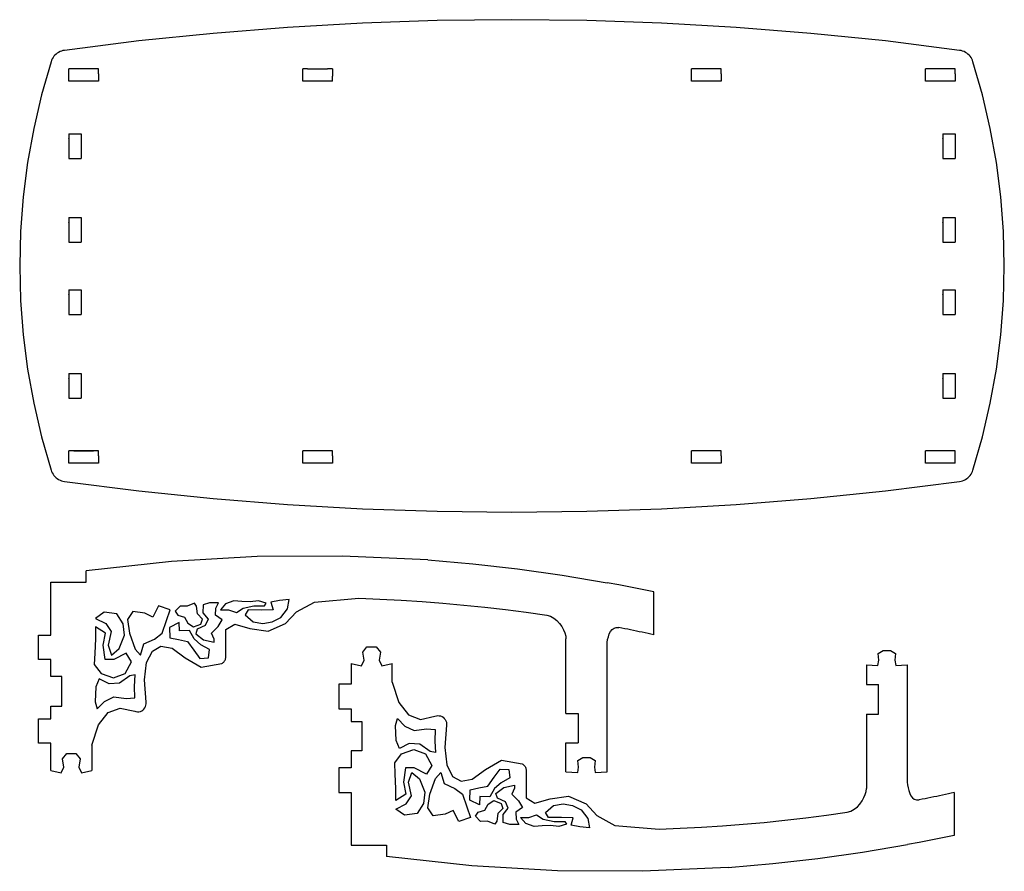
# Model space of a CAD drawing. Extents: x -113 to 113, y -103 to 103.
# Tile 1 of 6: x -113 to 0, y -100 to -3. Entities that reach past the tile are written whole.
import ezdxf

# ---------------------------------------------------------------- set-up
doc = ezdxf.new("R2010")
doc.units = 0
doc.header["$MEASUREMENT"] = 0
doc.layers.get('0').update_dxf_attribs({"linetype": 'CONTINUOUS'})

msp = doc.modelspace()

# ---------------------------------------------------------------- linework, layer by layer
for p, q in [((-64.93, -3.1), (-73.47, -3.39)), ((-56.38, -3), (-64.93, -3.1)), ((-47.83, -3.1), (-56.38, -3)), ((-39.28, -3.39), (-47.83, -3.1)), ((-82.01, -3.88), (-90.53, -4.56)), ((-73.47, -3.39), (-82.01, -3.88)), ((-30.75, -3.88), (-39.28, -3.39)), ((-22.23, -4.56), (-30.75, -3.88)), ((-99.03, -5.43), (-107.52, -6.5)), ((-90.53, -4.56), (-99.03, -5.43)), ((-13.72, -5.43), (-22.23, -4.56)), ((-5.24, -6.5), (-13.72, -5.43)), ((-108.18, -6.73), (-108.33, -6.82)), ((-108.02, -6.65), (-108.18, -6.73)), ((-107.86, -6.58), (-108.02, -6.65)), ((-107.69, -6.53), (-107.86, -6.58)), ((-107.52, -6.5), (-107.69, -6.53)), ((-5.07, -6.53), (-5.24, -6.5)), ((-4.9, -6.58), (-5.07, -6.53)), ((-4.73, -6.65), (-4.9, -6.58)), ((-4.57, -6.73), (-4.73, -6.65)), ((-4.42, -6.82), (-4.57, -6.73)), ((-109.05, -7.8), (-110.14, -11.59)), ((-108.99, -7.63), (-109.05, -7.8)), ((-108.91, -7.47), (-108.99, -7.63)), ((-108.82, -7.32), (-108.91, -7.47)), ((-108.72, -7.18), (-108.82, -7.32)), ((-108.6, -7.05), (-108.72, -7.18)), ((-108.47, -6.93), (-108.6, -7.05)), ((-108.33, -6.82), (-108.47, -6.93)), ((-4.28, -6.93), (-4.42, -6.82)), ((-4.16, -7.05), (-4.28, -6.93)), ((-4.04, -7.18), (-4.16, -7.05)), ((-3.93, -7.32), (-4.04, -7.18)), ((-3.84, -7.47), (-3.93, -7.32)), ((-3.77, -7.63), (-3.84, -7.47)), ((-3.71, -7.8), (-3.77, -7.63)), ((-2.62, -11.59), (-3.71, -7.8)), ((-107, -10.01), (-107, -8.6)), ((-103.63, -8.6), (-107, -8.6)), ((-103.63, -9.19), (-103.63, -8.6)), ((-80.28, -10.01), (-80.28, -8.6)), ((-79.73, -8.6), (-80.28, -8.6)), ((-79.73, -8.6), (-79.69, -8.6)), ((-79.69, -8.6), (-77.49, -8.6)), ((-77.49, -8.6), (-77.45, -8.6)), ((-76.9, -8.6), (-77.45, -8.6)), ((-76.9, -8.6), (-76.9, -9.42)), ((-35.85, -10.01), (-35.85, -8.6)), ((-32.48, -8.6), (-35.85, -8.6)), ((-32.48, -9.19), (-32.48, -8.6)), ((-9.13, -10.01), (-9.13, -8.6)), ((-5.75, -8.6), (-9.13, -8.6)), ((-5.75, -9.19), (-5.75, -8.6)), ((-103.63, -10.01), (-107, -10.01)), ((-103.63, -9.19), (-103.63, -9.19)), ((-103.63, -9.19), (-103.63, -10.01)), ((-76.9, -10.01), (-80.28, -10.01)), ((-76.9, -9.42), (-76.9, -9.46)), ((-76.9, -10.01), (-76.9, -9.46)), ((-32.48, -10.01), (-35.85, -10.01)), ((-32.48, -9.19), (-32.48, -9.19)), ((-32.48, -9.19), (-32.48, -10.01)), ((-5.75, -10.01), (-9.13, -10.01)), ((-5.75, -9.19), (-5.75, -9.19)), ((-5.75, -9.19), (-5.75, -10.01)), ((-110.14, -11.59), (-111.03, -15.44)), ((-1.73, -15.44), (-2.62, -11.59)), ((-111.03, -15.44), (-111.73, -19.32)), ((-1.03, -19.32), (-1.73, -15.44)), ((-107, -16.03), (-107, -16.58)), ((-107, -16.03), (-105.6, -16.03)), ((-107, -16.61), (-107, -16.58)), ((-107, -16.61), (-107, -18.84)), ((-105.6, -16.03), (-105.6, -18.84)), ((-7.16, -16.03), (-7.16, -16.58)), ((-7.16, -16.03), (-5.75, -16.03)), ((-7.16, -16.61), (-7.16, -16.58)), ((-7.16, -16.61), (-7.16, -18.84)), ((-5.75, -16.03), (-5.75, -18.84)), ((-107, -18.84), (-105.6, -18.84)), ((-7.16, -18.84), (-5.75, -18.84)), ((-111.73, -19.32), (-112.23, -23.24)), ((-0.53, -23.24), (-1.03, -19.32)), ((-112.23, -23.24), (-112.53, -27.18)), ((-0.23, -27.18), (-0.53, -23.24)), ((-107, -25.59), (-107, -26.14)), ((-107, -25.59), (-105.6, -25.59)), ((-105.6, -25.59), (-105.6, -28.4)), ((-7.16, -25.59), (-7.16, -26.14)), ((-7.16, -25.59), (-5.75, -25.59)), ((-5.75, -25.59), (-5.75, -28.4)), ((-107, -26.17), (-107, -26.14)), ((-107, -26.17), (-107, -28.4)), ((-7.16, -26.17), (-7.16, -26.14)), ((-7.16, -26.17), (-7.16, -28.4)), ((-112.53, -27.18), (-112.63, -31.12)), ((-0.13, -31.12), (-0.23, -27.18)), ((-107, -28.4), (-105.6, -28.4)), ((-7.16, -28.4), (-5.75, -28.4)), ((-112.63, -31.12), (-112.53, -35.07)), ((-0.23, -35.07), (-0.13, -31.12)), ((-107, -33.85), (-107, -34.4)), ((-107, -33.85), (-105.6, -33.85)), ((-107, -34.43), (-107, -34.4)), ((-107, -34.43), (-107, -36.66)), ((-105.6, -33.85), (-105.6, -36.66)), ((-7.16, -33.85), (-7.16, -34.4)), ((-7.16, -33.85), (-5.75, -33.85)), ((-7.16, -34.43), (-7.16, -34.4)), ((-7.16, -34.43), (-7.16, -36.66)), ((-5.75, -33.85), (-5.75, -36.66)), ((-112.53, -35.07), (-112.23, -39.01)), ((-0.53, -39.01), (-0.23, -35.07)), ((-107, -36.66), (-105.6, -36.66)), ((-7.16, -36.66), (-5.75, -36.66)), ((-112.23, -39.01), (-111.73, -42.92)), ((-1.03, -42.92), (-0.53, -39.01)), ((-111.73, -42.92), (-111.03, -46.81)), ((-107, -43.41), (-107, -43.96)), ((-107, -43.41), (-105.6, -43.41)), ((-105.6, -43.41), (-105.6, -46.22)), ((-7.16, -43.41), (-7.16, -43.96)), ((-7.16, -43.41), (-5.75, -43.41)), ((-5.75, -43.41), (-5.75, -46.22)), ((-1.73, -46.81), (-1.03, -42.92)), ((-107, -44), (-107, -43.96)), ((-107, -44), (-107, -46.22)), ((-7.16, -44), (-7.16, -43.96)), ((-7.16, -44), (-7.16, -46.22)), ((-111.03, -46.81), (-110.14, -50.66)), ((-107, -46.22), (-105.6, -46.22)), ((-7.16, -46.22), (-5.75, -46.22)), ((-2.62, -50.66), (-1.73, -46.81)), ((-110.14, -50.66), (-109.05, -54.45)), ((-3.71, -54.45), (-2.62, -50.66)), ((-107, -53.65), (-107, -52.24)), ((-103.63, -52.24), (-107, -52.24)), ((-106.45, -52.24), (-106.42, -52.24)), ((-106.42, -52.24), (-104.21, -52.24)), ((-104.21, -52.24), (-104.18, -52.24)), ((-103.63, -52.83), (-103.63, -52.24)), ((-103.63, -52.83), (-103.63, -52.83)), ((-103.63, -52.83), (-103.63, -53.65)), ((-103.63, -52.83), (-103.63, -53.06)), ((-80.28, -53.65), (-80.28, -52.24)), ((-76.9, -52.24), (-80.28, -52.24)), ((-76.9, -52.83), (-76.9, -52.24)), ((-76.9, -52.83), (-76.9, -52.83)), ((-76.9, -52.83), (-76.9, -53.65)), ((-35.85, -53.65), (-35.85, -52.24)), ((-32.48, -52.24), (-35.85, -52.24)), ((-32.48, -52.83), (-32.48, -52.24)), ((-32.48, -52.83), (-32.48, -52.83)), ((-32.48, -52.83), (-32.48, -53.65)), ((-9.13, -53.65), (-9.13, -52.24)), ((-5.75, -52.24), (-9.13, -52.24)), ((-5.75, -52.83), (-5.75, -52.24)), ((-5.75, -52.83), (-5.75, -52.83)), ((-5.75, -53.65), (-5.75, -52.83)), ((-106.43, -53.65), (-107, -53.65)), ((-106.42, -53.65), (-106.43, -53.65)), ((-104.21, -53.65), (-106.42, -53.65)), ((-104.2, -53.65), (-104.21, -53.65)), ((-103.63, -53.65), (-104.2, -53.65)), ((-103.63, -53.06), (-103.63, -53.1)), ((-76.9, -53.65), (-80.28, -53.65)), ((-32.48, -53.65), (-35.85, -53.65)), ((-5.75, -53.65), (-9.13, -53.65)), ((-109.05, -54.45), (-108.99, -54.62)), ((-108.99, -54.62), (-108.91, -54.78)), ((-108.91, -54.78), (-108.82, -54.93)), ((-108.82, -54.93), (-108.72, -55.07)), ((-108.72, -55.07), (-108.6, -55.2)), ((-4.16, -55.2), (-4.04, -55.07)), ((-4.04, -55.07), (-3.93, -54.93)), ((-3.93, -54.93), (-3.84, -54.78)), ((-3.84, -54.78), (-3.77, -54.62)), ((-3.77, -54.62), (-3.71, -54.45)), ((-108.6, -55.2), (-108.47, -55.32)), ((-108.47, -55.32), (-108.33, -55.43)), ((-108.33, -55.43), (-108.18, -55.52)), ((-108.18, -55.52), (-108.02, -55.6)), ((-108.02, -55.6), (-107.86, -55.67)), ((-107.86, -55.67), (-107.69, -55.71)), ((-107.69, -55.71), (-107.52, -55.75)), ((-107.52, -55.75), (-99.03, -56.82)), ((-13.72, -56.82), (-5.24, -55.75)), ((-5.24, -55.75), (-5.07, -55.71)), ((-5.07, -55.71), (-4.9, -55.67)), ((-4.9, -55.67), (-4.73, -55.6)), ((-4.73, -55.6), (-4.57, -55.52)), ((-4.57, -55.52), (-4.42, -55.43)), ((-4.42, -55.43), (-4.28, -55.32)), ((-4.28, -55.32), (-4.16, -55.2)), ((-99.03, -56.82), (-90.53, -57.69)), ((-22.23, -57.69), (-13.72, -56.82)), ((-90.53, -57.69), (-82.01, -58.37)), ((-82.01, -58.37), (-73.47, -58.86)), ((-39.28, -58.86), (-30.75, -58.37)), ((-30.75, -58.37), (-22.23, -57.69)), ((-73.47, -58.86), (-64.93, -59.15)), ((-64.93, -59.15), (-56.38, -59.25)), ((-56.38, -59.25), (-47.83, -59.15)), ((-47.83, -59.15), (-39.28, -58.86)), ((-95.27, -64.89), (-105.05, -65.95)), ((-85.5, -64.33), (-95.27, -64.89)), ((-75.75, -64.27), (-85.5, -64.33)), ((-66, -64.72), (-75.75, -64.27)), ((-66, -64.72), (-60.87, -65.16)), ((-60.87, -65.16), (-55.75, -65.74)), ((-105.05, -67.27), (-105.05, -65.95)), ((-55.75, -65.74), (-50.63, -66.46)), ((-109.08, -67.27), (-105.05, -67.27)), ((-109.08, -73.29), (-109.08, -67.27)), ((-50.63, -66.46), (-45.52, -67.32)), ((-44.18, -67.57), (-45.52, -67.32)), ((-42.84, -67.83), (-44.18, -67.57)), ((-41.51, -68.09), (-42.84, -67.83)), ((-40.17, -68.37), (-41.51, -68.09)), ((-40.17, -73.26), (-40.17, -68.37)), ((-92.65, -69.67), (-93.49, -70)), ((-92.43, -70.01), (-92.65, -69.67)), ((-90.93, -69.61), (-91.68, -69.86)), ((-89.92, -69.62), (-90.93, -69.61)), ((-90.21, -70.22), (-89.92, -69.62)), ((-89.12, -69.74), (-89.7, -70.42)), ((-88.15, -69.4), (-89.12, -69.74)), ((-87.24, -69.48), (-88.15, -69.4)), ((-86.31, -69.51), (-87.24, -69.48)), ((-85.36, -69.39), (-86.31, -69.51)), ((-84.47, -69.67), (-85.36, -69.39)), ((-84.66, -69.95), (-84.47, -69.67)), ((-82.94, -69.34), (-83.92, -69.53)), ((-83.92, -69.53), (-83.68, -70.4)), ((-81.85, -69.25), (-82.94, -69.34)), ((-82.03, -70.3), (-81.85, -69.25)), ((-81.01, -70.64), (-78.93, -69.52)), ((-78.93, -69.52), (-73.88, -69.1)), ((-73.88, -69.1), (-71.47, -69.19)), ((-71.47, -69.19), (-69.06, -69.32)), ((-69.06, -69.32), (-66.66, -69.47)), ((-66.66, -69.47), (-64.27, -69.66)), ((-64.27, -69.66), (-61.88, -69.87)), ((-102.96, -70.68), (-103.96, -71.39)), ((-101.52, -70.88), (-102.96, -70.68)), ((-99.71, -70.6), (-100.32, -71.51)), ((-98.33, -70.81), (-99.71, -70.6)), ((-97.41, -71.24), (-98.33, -70.81)), ((-96.76, -69.95), (-97.41, -71.24)), ((-95.45, -70.42), (-96.76, -69.95)), ((-95.85, -71.64), (-95.45, -70.42)), ((-94.28, -69.98), (-94.85, -70.57)), ((-94.85, -70.57), (-94.55, -71.03)), ((-93.49, -70), (-94.28, -69.98)), ((-92.3, -70.89), (-92.43, -70.01)), ((-91.68, -69.86), (-91.7, -70.75)), ((-91.7, -70.75), (-91.11, -71.48)), ((-90.26, -71.03), (-90.21, -70.22)), ((-89.7, -70.42), (-88.77, -70.41)), ((-88.77, -70.41), (-87.87, -70.72)), ((-87.87, -70.72), (-87.11, -70.24)), ((-87.11, -70.24), (-85.87, -69.94)), ((-86.54, -70.42), (-86.86, -70.99)), ((-85.03, -70.44), (-86.54, -70.42)), ((-85.87, -69.94), (-84.66, -69.95)), ((-83.68, -70.4), (-85.03, -70.44)), ((-82.8, -71.29), (-82.03, -70.3)), ((-82.24, -71.97), (-81.01, -70.64)), ((-61.88, -69.87), (-59.5, -70.12)), ((-59.5, -70.12), (-57.13, -70.39)), ((-57.13, -70.39), (-54.76, -70.69)), ((-54.76, -70.69), (-52.4, -71.03)), ((-103.96, -71.39), (-102.79, -71.98)), ((-102.79, -71.98), (-102.18, -72.9)), ((-100.81, -72.02), (-101.52, -70.88)), ((-100.32, -71.51), (-100.08, -73.07)), ((-96.34, -73.09), (-95.85, -71.64)), ((-94.4, -71.86), (-95.5, -72.42)), ((-94.55, -71.03), (-93.79, -71.25)), ((-94.38, -72.82), (-94.4, -71.86)), ((-93.79, -71.25), (-93.41, -71.95)), ((-93.41, -71.95), (-92.76, -72.35)), ((-91.74, -71.47), (-92.3, -70.89)), ((-91.92, -72.04), (-91.74, -71.47)), ((-91.11, -71.48), (-91.44, -72.21)), ((-89.49, -71.57), (-90.26, -71.03)), ((-89.95, -72.33), (-89.49, -71.57)), ((-86.86, -70.99), (-85.96, -71.79)), ((-85.96, -71.79), (-84.86, -71.97)), ((-84.86, -71.97), (-83.78, -71.78)), ((-84.24, -72.84), (-82.24, -71.97)), ((-83.78, -71.78), (-82.8, -71.29)), ((-52.4, -71.03), (-51.97, -71.15)), ((-51.97, -71.15), (-51.58, -71.36)), ((-51.58, -71.36), (-51.24, -71.64)), ((-51.24, -71.64), (-50.94, -71.96)), ((-50.94, -71.96), (-50.69, -72.31)), ((-103.96, -72.35), (-103.97, -73.74)), ((-102.84, -73.07), (-103.96, -72.35)), ((-103.08, -74.45), (-102.84, -73.07)), ((-102.18, -72.9), (-102.51, -74.46)), ((-100.67, -73.31), (-100.81, -72.02)), ((-100.08, -73.07), (-99.42, -74.89)), ((-97.23, -73.75), (-96.34, -73.09)), ((-95.5, -72.42), (-95.48, -73.6)), ((-93.23, -72.77), (-94.38, -72.82)), ((-92.7, -73.71), (-93.23, -72.77)), ((-92.76, -72.35), (-91.92, -72.04)), ((-92.36, -72.63), (-92.52, -73.17)), ((-91.44, -72.21), (-92.36, -72.63)), ((-90.71, -73.09), (-89.95, -72.33)), ((-90.4, -73.78), (-90.71, -73.09)), ((-89.09, -72.65), (-88.06, -72.06)), ((-89.08, -75.62), (-89.09, -72.65)), ((-88.06, -72.06), (-86.34, -72.55)), ((-86.34, -72.55), (-84.24, -72.84)), ((-50.69, -72.31), (-50.48, -72.68)), ((-50.48, -72.68), (-50.34, -73.05)), ((-50.34, -73.05), (-50.24, -73.41)), ((-45.26, -73.17), (-45.12, -72.9)), ((-45.12, -72.9), (-44.94, -72.67)), ((-44.94, -72.67), (-44.72, -72.51)), ((-44.72, -72.51), (-44.46, -72.43)), ((-44.46, -72.43), (-44.16, -72.44)), ((-43.83, -72.5), (-44.16, -72.44)), ((-43.5, -72.57), (-43.83, -72.5)), ((-43.16, -72.63), (-43.5, -72.57)), ((-42.83, -72.7), (-43.16, -72.63)), ((-42.5, -72.77), (-42.83, -72.7)), ((-42.16, -72.84), (-42.5, -72.77)), ((-41.83, -72.91), (-42.16, -72.84)), ((-41.5, -72.98), (-41.83, -72.91)), ((-41.17, -73.05), (-41.5, -72.98)), ((-40.83, -73.12), (-41.17, -73.05)), ((-40.5, -73.19), (-40.83, -73.12)), ((-110.48, -73.29), (-109.08, -73.29)), ((-110.48, -76.1), (-110.48, -73.29)), ((-103.97, -73.74), (-104.03, -75.37)), ((-101.26, -74.83), (-100.67, -73.31)), ((-98.44, -74.29), (-97.23, -73.75)), ((-95.48, -73.6), (-94.49, -73.82)), ((-94.49, -73.82), (-93.45, -74.02)), ((-93.45, -74.02), (-92.73, -75.02)), ((-91.93, -74.4), (-92.7, -73.71)), ((-92.52, -73.17), (-91.64, -73.85)), ((-91.64, -73.85), (-90.41, -74.12)), ((-90.41, -74.12), (-90.4, -73.78)), ((-50.24, -73.41), (-50.21, -73.72)), ((-50.21, -82.24), (-50.21, -73.72)), ((-45.52, -74.47), (-45.5, -74.15)), ((-45.5, -74.15), (-45.45, -73.81)), ((-45.45, -73.81), (-45.37, -73.48)), ((-45.37, -73.48), (-45.26, -73.17)), ((-40.17, -73.26), (-40.5, -73.19)), ((-104.03, -75.37), (-104.1, -76.66)), ((-102.85, -76.09), (-103.08, -74.45)), ((-102.51, -74.46), (-102.13, -75.58)), ((-102.13, -75.58), (-101.26, -74.83)), ((-100.45, -75.37), (-101.89, -76.08)), ((-99.86, -76.36), (-100.45, -75.37)), ((-99.42, -74.89), (-98.82, -75.58)), ((-98.82, -75.58), (-98.44, -74.29)), ((-98.12, -76.42), (-97.47, -75.12)), ((-97.47, -75.12), (-96.49, -74.55)), ((-96.49, -74.55), (-95.22, -74.81)), ((-95.22, -74.81), (-93.73, -75.9)), ((-92.73, -75.02), (-92.04, -75.96)), ((-90.93, -74.94), (-91.93, -74.4)), ((-91.05, -75.91), (-90.93, -74.94)), ((-73.42, -75.24), (-72.95, -74.63)), ((-73.28, -76.18), (-73.42, -75.24)), ((-72.95, -74.63), (-71.89, -74.63)), ((-71.89, -74.63), (-71.41, -75.24)), ((-71.41, -75.24), (-71.55, -76.18)), ((-45.52, -88.91), (-45.52, -74.47)), ((-14.53, -75.42), (-13.98, -75.05)), ((-13.98, -75.05), (-13.12, -75.05)), ((-13.12, -75.05), (-12.57, -75.42)), ((-109.08, -76.1), (-110.48, -76.1)), ((-109.08, -78.02), (-109.08, -76.1)), ((-101.89, -76.08), (-102.85, -76.09)), ((-100.59, -77.7), (-99.86, -76.36)), ((-98.38, -78.4), (-98.12, -76.42)), ((-93.73, -75.9), (-91.9, -76.97)), ((-92.04, -75.96), (-91.05, -75.91)), ((-89.45, -76.5), (-89.38, -76.44)), ((-89.38, -76.44), (-89.32, -76.38)), ((-89.32, -76.38), (-89.26, -76.31)), ((-89.26, -76.31), (-89.21, -76.23)), ((-89.21, -76.23), (-89.16, -76.15)), ((-89.16, -76.15), (-89.13, -76.07)), ((-89.13, -76.07), (-89.1, -75.98)), ((-89.1, -75.98), (-89.08, -75.9)), ((-89.07, -75.71), (-89.08, -75.62)), ((-89.08, -75.9), (-89.07, -75.81)), ((-89.07, -75.81), (-89.07, -75.71)), ((-73.58, -76.81), (-73.28, -76.18)), ((-71.55, -76.18), (-71.25, -76.81)), ((-14.56, -76.77), (-14.45, -76.15)), ((-14.45, -76.15), (-14.53, -75.42)), ((-12.57, -75.42), (-12.65, -76.15)), ((-12.65, -76.15), (-12.54, -76.77)), ((-104.1, -76.66), (-103.33, -77.69)), ((-91.9, -76.97), (-89.52, -76.55)), ((-89.52, -76.55), (-89.45, -76.5)), ((-74.76, -76.55), (-73.58, -76.81)), ((-74.76, -76.55), (-74.76, -78.9)), ((-71.25, -76.81), (-70.07, -76.55)), ((-70.07, -78.69), (-70.07, -76.55)), ((-15.89, -76.7), (-14.56, -76.77)), ((-15.89, -76.7), (-15.89, -78.94)), ((-12.54, -76.77), (-11.21, -76.7)), ((-11.21, -76.7), (-11.21, -90.09)), ((-107.83, -78.02), (-109.08, -78.02)), ((-107.83, -81.4), (-107.83, -78.02)), ((-103.56, -78.3), (-103.93, -79.22)), ((-102.42, -78.87), (-103.56, -78.3)), ((-103.33, -77.69), (-101.9, -78.19)), ((-101.9, -78.19), (-100.59, -77.7)), ((-100.04, -77.96), (-101.24, -78.8)), ((-99.43, -77.84), (-100.04, -77.96)), ((-99.51, -79.16), (-99.43, -77.84)), ((-98.19, -80.98), (-98.38, -78.4)), ((-70.07, -78.69), (-69.29, -80.99)), ((-103.93, -79.22), (-104.02, -80.93)), ((-101.24, -78.8), (-102.42, -78.87)), ((-99.47, -80.47), (-99.51, -79.16)), ((-74.76, -78.9), (-76.17, -78.9)), ((-76.17, -78.9), (-76.17, -81.71)), ((-15.89, -78.94), (-14.49, -78.94)), ((-14.49, -82.32), (-14.49, -78.94)), ((-104.02, -80.93), (-103.79, -81.72)), ((-103.79, -81.72), (-102.93, -80.87)), ((-102.93, -80.87), (-101.86, -80.36)), ((-101.86, -80.36), (-100.47, -80.54)), ((-100.47, -80.54), (-99.47, -80.47)), ((-98.18, -81.14), (-98.19, -80.98)), ((-69.29, -80.99), (-68.21, -82.4)), ((-109.08, -81.4), (-107.83, -81.4)), ((-109.08, -82.85), (-109.08, -81.4)), ((-102.53, -82.16), (-101.16, -81.63)), ((-101.16, -81.63), (-99.49, -81.98)), ((-99.49, -81.98), (-99.34, -82.03)), ((-99.34, -82.03), (-99.17, -82.05)), ((-99.17, -82.05), (-99.01, -82.05)), ((-99.01, -82.05), (-98.84, -82.01)), ((-98.84, -82.01), (-98.69, -81.95)), ((-98.69, -81.95), (-98.55, -81.86)), ((-98.55, -81.86), (-98.43, -81.75)), ((-98.43, -81.75), (-98.32, -81.62)), ((-98.32, -81.62), (-98.25, -81.47)), ((-98.25, -81.47), (-98.2, -81.31)), ((-98.2, -81.31), (-98.18, -81.14)), ((-76.17, -81.71), (-74.76, -81.71)), ((-74.76, -81.71), (-74.76, -83.16)), ((-110.48, -82.85), (-109.08, -82.85)), ((-110.48, -85.66), (-110.48, -82.85)), ((-103.61, -83.57), (-102.53, -82.16)), ((-74.76, -83.16), (-73.52, -83.16)), ((-73.52, -83.16), (-73.52, -86.53)), ((-69.7, -83.63), (-69.47, -82.84)), ((-69.47, -82.84), (-68.61, -83.69)), ((-68.21, -82.4), (-66.84, -82.93)), ((-66.84, -82.93), (-65.18, -82.58)), ((-65.18, -82.58), (-65.02, -82.53)), ((-65.02, -82.53), (-64.86, -82.5)), ((-64.86, -82.5), (-64.69, -82.51)), ((-64.69, -82.51), (-64.53, -82.54)), ((-64.53, -82.54), (-64.37, -82.6)), ((-64.37, -82.6), (-64.23, -82.69)), ((-64.23, -82.69), (-64.11, -82.81)), ((-64.11, -82.81), (-64.01, -82.94)), ((-64.01, -82.94), (-63.93, -83.09)), ((-63.93, -83.09), (-63.88, -83.25)), ((-63.88, -83.25), (-63.87, -83.41)), ((-50.21, -82.24), (-48.8, -82.24)), ((-48.8, -82.24), (-48.8, -85.61)), ((-15.89, -82.32), (-14.49, -82.32)), ((-15.89, -82.32), (-15.89, -90.83)), ((-104.39, -85.86), (-103.61, -83.57)), ((-69.62, -85.34), (-69.7, -83.63)), ((-68.61, -83.69), (-67.54, -84.2)), ((-67.54, -84.2), (-66.15, -84.01)), ((-66.15, -84.01), (-65.16, -84.08)), ((-65.16, -84.08), (-65.19, -85.4)), ((-63.88, -83.58), (-64.06, -86.15)), ((-63.87, -83.41), (-63.88, -83.58)), ((-69.24, -86.25), (-69.62, -85.34)), ((-65.19, -85.4), (-65.12, -86.71)), ((-109.08, -85.66), (-110.48, -85.66)), ((-109.08, -88.76), (-109.08, -85.66)), ((-104.39, -85.86), (-104.39, -88.76)), ((-73.52, -86.53), (-74.76, -86.53)), ((-74.76, -86.53), (-74.76, -88.46)), ((-68.11, -85.69), (-69.24, -86.25)), ((-69.01, -86.86), (-67.58, -86.36)), ((-66.92, -85.75), (-68.11, -85.69)), ((-67.58, -86.36), (-66.28, -86.85)), ((-65.73, -86.59), (-66.92, -85.75)), ((-65.12, -86.71), (-65.73, -86.59)), ((-64.06, -86.15), (-63.81, -88.13)), ((-50.21, -85.61), (-48.8, -85.61)), ((-50.21, -88.91), (-50.21, -85.61)), ((-107.74, -87.45), (-107.26, -86.84)), ((-107.6, -88.38), (-107.74, -87.45)), ((-107.26, -86.84), (-106.2, -86.84)), ((-106.2, -86.84), (-105.73, -87.45)), ((-105.73, -87.45), (-105.87, -88.38)), ((-69.78, -87.9), (-69.01, -86.86)), ((-66.28, -86.85), (-65.54, -88.2)), ((-59.41, -88.66), (-57.58, -87.59)), ((-57.58, -87.59), (-55.21, -88)), ((-48.85, -87.63), (-48.3, -87.27)), ((-48.77, -88.37), (-48.85, -87.63)), ((-48.3, -87.27), (-47.43, -87.27)), ((-47.43, -87.27), (-46.89, -87.63)), ((-46.89, -87.63), (-46.96, -88.37)), ((-109.08, -88.76), (-107.9, -89.02)), ((-107.9, -89.02), (-107.6, -88.38)), ((-105.87, -88.38), (-105.57, -89.02)), ((-105.57, -89.02), (-104.39, -88.76)), ((-74.76, -88.46), (-76.17, -88.46)), ((-76.17, -88.46), (-76.17, -91.27)), ((-69.71, -89.19), (-69.78, -87.9)), ((-68.53, -88.47), (-68.77, -90.11)), ((-67.57, -88.48), (-68.53, -88.47)), ((-66.13, -89.18), (-67.57, -88.48)), ((-65.54, -88.2), (-66.13, -89.18)), ((-63.81, -88.13), (-63.16, -89.44)), ((-60.91, -89.75), (-59.41, -88.66)), ((-58.42, -89.54), (-57.72, -88.6)), ((-57.72, -88.6), (-56.73, -88.65)), ((-56.73, -88.65), (-56.61, -89.61)), ((-55.21, -88), (-55.13, -88.06)), ((-55.13, -88.06), (-55.06, -88.11)), ((-55.06, -88.11), (-55, -88.18)), ((-55, -88.18), (-54.94, -88.25)), ((-54.94, -88.25), (-54.89, -88.32)), ((-54.89, -88.32), (-54.85, -88.4)), ((-54.85, -88.4), (-54.81, -88.49)), ((-54.81, -88.49), (-54.79, -88.57)), ((-54.79, -88.57), (-54.77, -88.66)), ((-54.77, -88.66), (-54.76, -88.75)), ((-54.76, -88.84), (-54.77, -88.93)), ((-54.76, -88.75), (-54.76, -88.84)), ((-48.87, -88.99), (-48.77, -88.37)), ((-46.96, -88.37), (-46.86, -88.99)), ((-69.65, -90.82), (-69.71, -89.19)), ((-68.2, -90.1), (-67.81, -88.98)), ((-67.81, -88.98), (-66.94, -89.73)), ((-66.94, -89.73), (-66.35, -91.24)), ((-65.77, -91.49), (-65.11, -89.67)), ((-65.11, -89.67), (-64.51, -88.98)), ((-64.51, -88.98), (-64.12, -90.26)), ((-63.16, -89.44), (-62.17, -90)), ((-62.17, -90), (-60.91, -89.75)), ((-59.13, -90.54), (-58.42, -89.54)), ((-56.61, -89.61), (-57.61, -90.16)), ((-54.77, -88.93), (-54.77, -91.9)), ((-50.21, -88.91), (-48.87, -88.99)), ((-46.86, -88.99), (-45.52, -88.91)), ((-69.64, -92.21), (-69.65, -90.82)), ((-68.77, -90.11), (-68.52, -91.49)), ((-67.86, -91.66), (-68.2, -90.1)), ((-64.12, -90.26), (-62.92, -90.81)), ((-62.92, -90.81), (-62.02, -91.47)), ((-61.18, -92.14), (-61.16, -90.96)), ((-61.16, -90.96), (-60.17, -90.74)), ((-60.17, -90.74), (-59.13, -90.54)), ((-58.38, -90.84), (-58.91, -91.78)), ((-57.61, -90.16), (-58.38, -90.84)), ((-58.21, -91.39), (-57.32, -90.71)), ((-57.32, -90.71), (-56.09, -90.44)), ((-56.08, -90.77), (-56.4, -91.47)), ((-56.09, -90.44), (-56.08, -90.77)), ((-15.93, -91.15), (-15.89, -90.83)), ((-11.21, -90.09), (-11.18, -90.41)), ((-11.18, -90.41), (-11.13, -90.74)), ((-11.13, -90.74), (-11.05, -91.07)), ((-11.05, -91.07), (-10.94, -91.38)), ((-76.17, -91.27), (-74.76, -91.27)), ((-74.76, -91.27), (-74.76, -97.29)), ((-68.52, -91.49), (-69.64, -92.21)), ((-68.48, -92.58), (-67.86, -91.66)), ((-66.35, -91.24), (-66.49, -92.54)), ((-66, -93.05), (-65.77, -91.49)), ((-62.02, -91.47), (-61.53, -92.92)), ((-60.08, -92.7), (-61.18, -92.14)), ((-60.06, -91.74), (-60.08, -92.7)), ((-58.91, -91.78), (-60.06, -91.74)), ((-59.09, -92.61), (-58.45, -92.2)), ((-58.45, -92.2), (-57.6, -92.52)), ((-58.04, -91.93), (-58.21, -91.39)), ((-57.13, -92.35), (-58.04, -91.93)), ((-56.4, -91.47), (-55.63, -92.23)), ((-55.63, -92.23), (-55.17, -92.99)), ((-54.77, -91.9), (-53.75, -92.5)), ((-53.75, -92.5), (-52.03, -92)), ((-52.03, -92), (-49.92, -91.71)), ((-49.92, -91.71), (-47.92, -92.59)), ((-16.62, -92.6), (-16.37, -92.24)), ((-16.37, -92.24), (-16.17, -91.87)), ((-16.17, -91.87), (-16.02, -91.5)), ((-16.02, -91.5), (-15.93, -91.15)), ((-10.94, -91.38), (-10.8, -91.66)), ((-10.8, -91.66), (-10.62, -91.89)), ((-10.62, -91.89), (-10.41, -92.05)), ((-10.41, -92.05), (-10.15, -92.13)), ((-10.15, -92.13), (-9.85, -92.12)), ((-9.51, -92.05), (-9.85, -92.12)), ((-9.18, -91.99), (-9.51, -92.05)), ((-8.85, -91.92), (-9.18, -91.99)), ((-8.51, -91.86), (-8.85, -91.92)), ((-8.18, -91.79), (-8.51, -91.86)), ((-7.85, -91.72), (-8.18, -91.79)), ((-7.52, -91.65), (-7.85, -91.72)), ((-7.18, -91.58), (-7.52, -91.65)), ((-6.85, -91.51), (-7.18, -91.58)), ((-6.52, -91.44), (-6.85, -91.51)), ((-6.19, -91.37), (-6.52, -91.44)), ((-5.85, -91.3), (-6.19, -91.37)), ((-5.85, -91.3), (-5.85, -96.19)), ((-69.64, -93.17), (-68.48, -92.58)), ((-68.65, -93.88), (-69.64, -93.17)), ((-66.49, -92.54), (-67.2, -93.68)), ((-65.39, -93.96), (-66, -93.05)), ((-63.09, -93.32), (-64.02, -93.74)), ((-62.44, -94.6), (-63.09, -93.32)), ((-61.53, -92.92), (-61.13, -94.14)), ((-60.23, -93.53), (-59.47, -93.31)), ((-59.47, -93.31), (-59.09, -92.61)), ((-57.42, -93.09), (-57.98, -93.67)), ((-57.6, -92.52), (-57.42, -93.09)), ((-57.38, -93.8), (-56.8, -93.07)), ((-56.8, -93.07), (-57.13, -92.35)), ((-55.17, -92.99), (-55.94, -93.53)), ((-52.55, -93.57), (-51.64, -92.76)), ((-51.64, -92.76), (-50.55, -92.59)), ((-50.55, -92.59), (-49.46, -92.78)), ((-49.46, -92.78), (-48.48, -93.27)), ((-48.48, -93.27), (-47.72, -94.26)), ((-47.92, -92.59), (-46.69, -93.91)), ((-17.66, -93.4), (-17.27, -93.2)), ((-17.27, -93.2), (-16.92, -92.92)), ((-16.92, -92.92), (-16.62, -92.6)), ((-67.2, -93.68), (-68.65, -93.88)), ((-64.02, -93.74), (-65.39, -93.96)), ((-61.13, -94.14), (-62.44, -94.6)), ((-60.54, -93.98), (-60.23, -93.53)), ((-59.96, -94.58), (-60.54, -93.98)), ((-57.98, -93.67), (-58.11, -94.54)), ((-57.37, -94.69), (-57.38, -93.8)), ((-55.94, -93.53), (-55.9, -94.33)), ((-55.9, -94.33), (-55.61, -94.94)), ((-54.8, -94.82), (-55.39, -94.13)), ((-55.39, -94.13), (-54.46, -94.14)), ((-54.46, -94.14), (-53.56, -93.83)), ((-53.56, -93.83), (-52.8, -94.32)), ((-52.8, -94.32), (-51.56, -94.61)), ((-52.22, -94.14), (-52.55, -93.57)), ((-50.72, -94.12), (-52.22, -94.14)), ((-49.37, -94.16), (-50.72, -94.12)), ((-49.61, -95.02), (-49.37, -94.16)), ((-47.72, -94.26), (-47.53, -95.3)), ((-46.69, -93.91), (-44.62, -95.04)), ((-27.57, -94.69), (-25.19, -94.44)), ((-25.19, -94.44), (-22.81, -94.17)), ((-22.81, -94.17), (-20.45, -93.86)), ((-20.45, -93.86), (-18.09, -93.53)), ((-18.09, -93.53), (-17.66, -93.4)), ((-59.17, -94.56), (-59.96, -94.58)), ((-58.34, -94.88), (-59.17, -94.56)), ((-58.11, -94.54), (-58.34, -94.88)), ((-56.62, -94.95), (-57.37, -94.69)), ((-55.61, -94.94), (-56.62, -94.95)), ((-53.83, -95.16), (-54.8, -94.82)), ((-52.93, -95.08), (-53.83, -95.16)), ((-51.99, -95.04), (-52.93, -95.08)), ((-51.04, -95.16), (-51.99, -95.04)), ((-51.56, -94.61), (-50.35, -94.6)), ((-50.15, -94.89), (-51.04, -95.16)), ((-50.35, -94.6), (-50.15, -94.89)), ((-48.63, -95.22), (-49.61, -95.02)), ((-47.53, -95.3), (-48.63, -95.22)), ((-44.62, -95.04), (-39.56, -95.46)), ((-39.56, -95.46), (-37.15, -95.36)), ((-37.15, -95.36), (-34.74, -95.24)), ((-34.74, -95.24), (-32.34, -95.08)), ((-32.34, -95.08), (-29.95, -94.9)), ((-29.95, -94.9), (-27.57, -94.69)), ((-8.53, -96.73), (-9.86, -96.99)), ((-7.19, -96.46), (-8.53, -96.73)), ((-5.85, -96.19), (-7.19, -96.46)), ((-74.76, -97.29), (-70.73, -97.29)), ((-70.73, -97.29), (-70.73, -98.61)), ((-16.32, -98.09), (-11.2, -97.23)), ((-9.86, -96.99), (-11.2, -97.23)), ((-60.95, -99.67), (-70.73, -98.61)), ((-26.56, -99.39), (-21.44, -98.81)), ((-21.44, -98.81), (-16.32, -98.09)), ((-51.19, -100.23), (-60.95, -99.67)), ((-31.68, -99.83), (-41.43, -100.28)), ((-31.68, -99.83), (-26.56, -99.39)), ((-41.43, -100.28), (-51.19, -100.23))]:
    msp.add_line(p, q)

doc.saveas('drawing.dxf')
